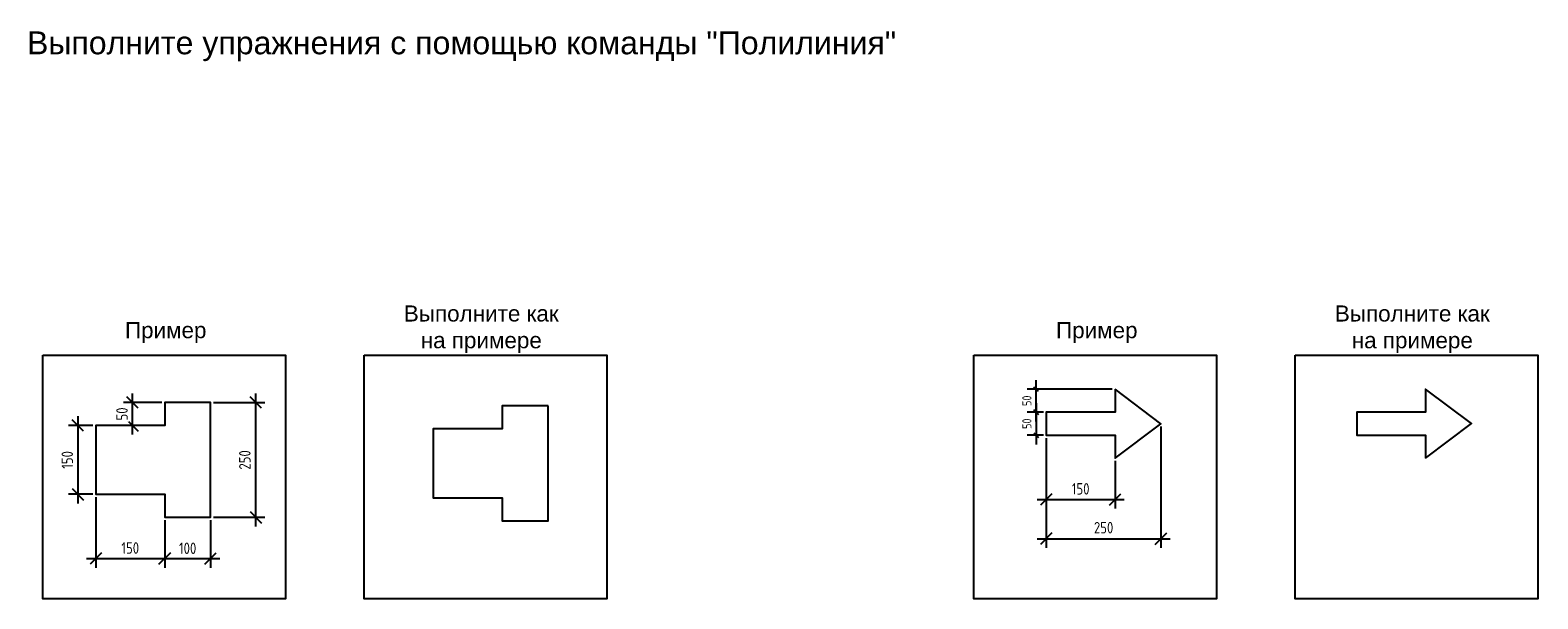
# Model space of a CAD drawing. Header units: millimetres. Extents: x 7700 to 21300, y 4508 to 9333.
# Tile 1 of 8: x 7701 to 10986, y 4827 to 6066. Entities that reach past the tile are written whole.
import ezdxf

# ---------------------------------------------------------------- set-up
doc = ezdxf.new("R2010")
doc.units = ezdxf.units.MM
doc.layers.add('ЭСКИЗЫ', color=1, linetype='Continuous')
doc.styles.get("Standard").update_dxf_attribs({"font": 'arial.ttf'})
doc.styles.add('ГОСТ 2.304', font='CS_Gost2304.shx')
doc.dimstyles.new('СПДС', dxfattribs={"dimscale": 100, "dimtxt": 2.5, "dimasz": 2.5, "dimexe": 2, "dimexo": 0.625, "dimgap": 1, "dimtad": 1, "dimdec": 0, "dimtxsty": 'ГОСТ 2.304', "dimblk": 'OBLIQUE', "dimblk1": 'OBLIQUE', "dimblk2": 'OBLIQUE', "dimcen": 2.5, "dimdle": 2, "dimadec": 0, "dimazin": 2, "dimtfac": 0.75, "dimtdec": 4, "dimtmove": 1, "dimatfit": 3, "dimfxl": 1, "dimtfill": 1, "dimtolj": 1, "dimarcsym": 1})

# ---------------------------------------------------------------- blocks, each defined once
blk = doc.blocks.new('_Oblique')
at = {"color": 0, "linetype": 'ByBlock', "lineweight": -2}
blk.add_line((-0.5, -0.5), (0.5, 0.5), dxfattribs=at)
blk = doc.blocks.new('*D32')
at = {"layer": 'Defpoints', "color": 0, "ltscale": 5}
for p in [(7844.1, 5204.6), (7804.8, 5054.6), (7844.1, 5054.6)]:
    blk.add_point(p, dxfattribs=at)
at = {"layer": 'ЭСКИЗЫ', "color": 0, "lineweight": -2}
for p, q in [((7804.8, 5224.6), (7804.8, 5034.6)), ((7837.9, 5204.6), (7784.8, 5204.6)), ((7837.9, 5054.6), (7784.8, 5054.6))]:
    blk.add_line(p, q, dxfattribs=at)
at = {"layer": 'ЭСКИЗЫ', "color": 0, "lineweight": -2, "ltscale": 5, "xscale": 25, "yscale": 25, "zscale": 25}
for p, rotation in [((7804.8, 5204.6), 90), ((7804.8, 5054.6), 270)]:
    blk.add_blockref('_Oblique', p, dxfattribs=dict(at, rotation=rotation))
at = {"layer": 'ЭСКИЗЫ', "color": 0, "ltscale": 5, "insert": (7781.8, 5129.6), "char_height": 25, "attachment_point": 5, "rotation": 90, "style": 'ГОСТ 2.304', "bg_fill": 3, "box_fill_scale": 1.1, "bg_fill_color": 256, "bg_fill_true_color": 13158600, "bg_fill_transparency": 0}
blk.add_mtext('\\A1;150', dxfattribs=at)
blk = doc.blocks.new('*D33')
at = {"layer": 'Defpoints', "color": 0, "ltscale": 5}
for p in [(7844.1, 5054.6), (7994.1, 5004.6), (7994.1, 4914.6)]:
    blk.add_point(p, dxfattribs=at)
at = {"layer": 'ЭСКИЗЫ', "color": 0, "lineweight": -2}
for p, q in [((7844.1, 5048.4), (7844.1, 4894.6)), ((7994.1, 4998.4), (7994.1, 4894.6)), ((7824.1, 4914.6), (8014.1, 4914.6))]:
    blk.add_line(p, q, dxfattribs=at)
at = {"layer": 'ЭСКИЗЫ', "color": 0, "lineweight": -2, "ltscale": 5, "xscale": 25, "yscale": 25, "zscale": 25, "rotation": 180}
blk.add_blockref('_Oblique', (7844.1, 4914.6), dxfattribs=at)
at = {"layer": 'ЭСКИЗЫ', "color": 0, "lineweight": -2, "ltscale": 5, "xscale": 25, "yscale": 25, "zscale": 25}
blk.add_blockref('_Oblique', (7994.1, 4914.6), dxfattribs=at)
at = {"layer": 'ЭСКИЗЫ', "color": 0, "ltscale": 5, "insert": (7919.1, 4937.6), "char_height": 25, "attachment_point": 5, "style": 'ГОСТ 2.304', "bg_fill": 3, "box_fill_scale": 1.1, "bg_fill_color": 256, "bg_fill_true_color": 13158600, "bg_fill_transparency": 0}
blk.add_mtext('\\A1;150', dxfattribs=at)
blk = doc.blocks.new('*D34')
at = {"layer": 'Defpoints', "color": 0, "ltscale": 5}
for p in [(7994.1, 5004.6), (8094.1, 5004.6), (8094.1, 4914.6)]:
    blk.add_point(p, dxfattribs=at)
at = {"layer": 'ЭСКИЗЫ', "color": 0, "lineweight": -2}
for p, q in [((7994.1, 4998.4), (7994.1, 4894.6)), ((8094.1, 4998.4), (8094.1, 4894.6)), ((7974.1, 4914.6), (8114.1, 4914.6))]:
    blk.add_line(p, q, dxfattribs=at)
at = {"layer": 'ЭСКИЗЫ', "color": 0, "lineweight": -2, "ltscale": 5, "xscale": 25, "yscale": 25, "zscale": 25, "rotation": 180}
blk.add_blockref('_Oblique', (7994.1, 4914.6), dxfattribs=at)
at = {"layer": 'ЭСКИЗЫ', "color": 0, "lineweight": -2, "ltscale": 5, "xscale": 25, "yscale": 25, "zscale": 25}
blk.add_blockref('_Oblique', (8094.1, 4914.6), dxfattribs=at)
at = {"layer": 'ЭСКИЗЫ', "color": 0, "ltscale": 5, "insert": (8044.1, 4937.1), "char_height": 25, "attachment_point": 5, "style": 'ГОСТ 2.304', "bg_fill": 3, "box_fill_scale": 1.1, "bg_fill_color": 256, "bg_fill_true_color": 13158600, "bg_fill_transparency": 0}
blk.add_mtext('\\A1;100', dxfattribs=at)
blk = doc.blocks.new('*D35')
at = {"layer": 'Defpoints', "color": 0, "ltscale": 5}
for p in [(8094.1, 5254.6), (8192.6, 5254.6), (8094.1, 5004.6)]:
    blk.add_point(p, dxfattribs=at)
at = {"layer": 'ЭСКИЗЫ', "color": 0, "lineweight": -2}
for p, q in [((8192.6, 4984.6), (8192.6, 5274.6)), ((8100.4, 5254.6), (8212.6, 5254.6)), ((8100.4, 5004.6), (8212.6, 5004.6))]:
    blk.add_line(p, q, dxfattribs=at)
at = {"layer": 'ЭСКИЗЫ', "color": 0, "lineweight": -2, "ltscale": 5, "xscale": 25, "yscale": 25, "zscale": 25}
for p, rotation in [((8192.6, 5254.6), 90), ((8192.6, 5004.6), 270)]:
    blk.add_blockref('_Oblique', p, dxfattribs=dict(at, rotation=rotation))
at = {"layer": 'ЭСКИЗЫ', "color": 0, "ltscale": 5, "insert": (8168.7, 5129.6), "char_height": 25, "attachment_point": 5, "rotation": 90, "style": 'ГОСТ 2.304', "bg_fill": 3, "box_fill_scale": 1.1, "bg_fill_color": 256, "bg_fill_true_color": 13158600, "bg_fill_transparency": 0}
blk.add_mtext('\\A1;250', dxfattribs=at)
blk = doc.blocks.new('*D36')
at = {"layer": 'Defpoints', "color": 0, "ltscale": 5}
for p in [(7994.1, 5254.6), (7994.1, 5204.6)]:
    blk.add_point(p, dxfattribs=at)
at = {"layer": 'ЭСКИЗЫ', "color": 0, "lineweight": -2}
for p, q in [((7924.1, 5184.6), (7924.1, 5274.6)), ((7987.9, 5254.6), (7904.1, 5254.6)), ((7987.9, 5204.6), (7904.1, 5204.6))]:
    blk.add_line(p, q, dxfattribs=at)
at = {"layer": 'ЭСКИЗЫ', "color": 0, "lineweight": -2, "ltscale": 5, "xscale": 25, "yscale": 25, "zscale": 25}
for p, rotation in [((7924.1, 5254.6), 90), ((7924.1, 5204.6), 270)]:
    blk.add_blockref('_Oblique', p, dxfattribs=dict(at, rotation=rotation))
at = {"layer": 'ЭСКИЗЫ', "color": 0, "ltscale": 5, "insert": (7901.1, 5229.6), "char_height": 25, "attachment_point": 5, "rotation": 90, "style": 'ГОСТ 2.304', "bg_fill": 3, "box_fill_scale": 1.1, "bg_fill_color": 256, "bg_fill_true_color": 13158600, "bg_fill_transparency": 0}
blk.add_mtext('\\A1;50', dxfattribs=at)
at = {"layer": 'Defpoints', "color": 0, "ltscale": 5}
blk.add_point((7924.1, 5254.6), dxfattribs=at)
blk = doc.blocks.new('*D37')
at = {"layer": 'Defpoints', "color": 0, "ltscale": 5}
for p in [(9914.6, 5233.4), (9914.6, 5183.4)]:
    blk.add_point(p, dxfattribs=at)
at = {"layer": 'ЭСКИЗЫ', "color": 0, "lineweight": -2}
for p, q in [((9908.3, 5233.4), (9872.9, 5233.4)), ((9892.9, 5253.4), (9892.9, 5163.4)), ((9908.3, 5183.4), (9872.9, 5183.4))]:
    blk.add_line(p, q, dxfattribs=at)
at = {"layer": 'ЭСКИЗЫ', "color": 0, "lineweight": -2, "ltscale": 5, "xscale": 10, "yscale": 10, "zscale": 10}
for p, rotation in [((9892.9, 5233.4), 90), ((9892.9, 5183.4), 270)]:
    blk.add_blockref('_Oblique', p, dxfattribs=dict(at, rotation=rotation))
at = {"layer": 'ЭСКИЗЫ', "color": 0, "ltscale": 5, "insert": (9872.5, 5208.4), "char_height": 20, "attachment_point": 5, "rotation": 90, "style": 'ГОСТ 2.304', "bg_fill": 3, "box_fill_scale": 1.1, "bg_fill_color": 256, "bg_fill_true_color": 13158600, "bg_fill_transparency": 0}
blk.add_mtext('\\A1;50', dxfattribs=at)
at = {"layer": 'Defpoints', "color": 0, "ltscale": 5}
blk.add_point((9892.9, 5183.4), dxfattribs=at)
blk = doc.blocks.new('*D38')
at = {"layer": 'Defpoints', "color": 0, "ltscale": 5}
for p in [(10064.6, 5283.4), (9914.6, 5233.4)]:
    blk.add_point(p, dxfattribs=at)
at = {"layer": 'ЭСКИЗЫ', "color": 0, "lineweight": -2}
for p, q in [((9892.9, 5213.4), (9892.9, 5303.4)), ((10058.3, 5283.4), (9872.9, 5283.4)), ((9908.3, 5233.4), (9872.9, 5233.4))]:
    blk.add_line(p, q, dxfattribs=at)
at = {"layer": 'ЭСКИЗЫ', "color": 0, "lineweight": -2, "ltscale": 5, "xscale": 10, "yscale": 10, "zscale": 10}
for p, rotation in [((9892.9, 5283.4), 90), ((9892.9, 5233.4), 270)]:
    blk.add_blockref('_Oblique', p, dxfattribs=dict(at, rotation=rotation))
at = {"layer": 'ЭСКИЗЫ', "color": 0, "ltscale": 5, "insert": (9872.5, 5258.4), "char_height": 20, "attachment_point": 5, "rotation": 90, "style": 'ГОСТ 2.304', "bg_fill": 3, "box_fill_scale": 1.1, "bg_fill_color": 256, "bg_fill_true_color": 13158600, "bg_fill_transparency": 0}
blk.add_mtext('\\A1;50', dxfattribs=at)
at = {"layer": 'Defpoints', "color": 0, "ltscale": 5}
blk.add_point((9892.9, 5283.4), dxfattribs=at)
blk = doc.blocks.new('*D39')
at = {"layer": 'Defpoints', "color": 0, "ltscale": 5}
for p in [(10164.6, 5208.4), (9914.6, 5183.4), (10164.6, 4957.9)]:
    blk.add_point(p, dxfattribs=at)
at = {"layer": 'ЭСКИЗЫ', "color": 0, "lineweight": -2}
for p, q in [((10164.6, 5202.2), (10164.6, 4937.9)), ((9914.6, 5177.2), (9914.6, 4937.9)), ((9894.6, 4957.9), (10184.6, 4957.9))]:
    blk.add_line(p, q, dxfattribs=at)
at = {"layer": 'ЭСКИЗЫ', "color": 0, "lineweight": -2, "ltscale": 5, "xscale": 25, "yscale": 25, "zscale": 25, "rotation": 180}
blk.add_blockref('_Oblique', (9914.6, 4957.9), dxfattribs=at)
at = {"layer": 'ЭСКИЗЫ', "color": 0, "lineweight": -2, "ltscale": 5, "xscale": 25, "yscale": 25, "zscale": 25}
blk.add_blockref('_Oblique', (10164.6, 4957.9), dxfattribs=at)
at = {"layer": 'ЭСКИЗЫ', "color": 0, "ltscale": 5, "insert": (10039.6, 4981.9), "char_height": 25, "attachment_point": 5, "style": 'ГОСТ 2.304', "bg_fill": 3, "box_fill_scale": 1.1, "bg_fill_color": 256, "bg_fill_true_color": 13158600, "bg_fill_transparency": 0}
blk.add_mtext('\\A1;250', dxfattribs=at)
blk = doc.blocks.new('*D40')
at = {"layer": 'Defpoints', "color": 0, "ltscale": 5}
for p in [(9914.6, 5183.4), (10064.6, 5133.4), (10064.6, 5043.4)]:
    blk.add_point(p, dxfattribs=at)
at = {"layer": 'ЭСКИЗЫ', "color": 0, "lineweight": -2}
for p, q in [((9914.6, 5177.2), (9914.6, 5023.4)), ((10064.6, 5127.2), (10064.6, 5023.4)), ((9894.6, 5043.4), (10084.6, 5043.4))]:
    blk.add_line(p, q, dxfattribs=at)
at = {"layer": 'ЭСКИЗЫ', "color": 0, "lineweight": -2, "ltscale": 5, "xscale": 25, "yscale": 25, "zscale": 25, "rotation": 180}
blk.add_blockref('_Oblique', (9914.6, 5043.4), dxfattribs=at)
at = {"layer": 'ЭСКИЗЫ', "color": 0, "lineweight": -2, "ltscale": 5, "xscale": 25, "yscale": 25, "zscale": 25}
blk.add_blockref('_Oblique', (10064.6, 5043.4), dxfattribs=at)
at = {"layer": 'ЭСКИЗЫ', "color": 0, "ltscale": 5, "insert": (9989.6, 5066.5), "char_height": 25, "attachment_point": 5, "style": 'ГОСТ 2.304', "bg_fill": 3, "box_fill_scale": 1.1, "bg_fill_color": 256, "bg_fill_true_color": 13158600, "bg_fill_transparency": 0}
blk.add_mtext('\\A1;150', dxfattribs=at)

msp = doc.modelspace()

# ---------------------------------------------------------------- linework, layer by layer
at = {"ltscale": 10}
for points in [[(7728.8, 5357.6), (8257.2, 5357.6), (8257.2, 4826.9), (7728.8, 4826.9)], [(8428.8, 5357.6), (8957.2, 5357.6), (8957.2, 4826.9), (8428.8, 4826.9)], [(9757.2, 5357.6), (10285.6, 5357.6), (10285.6, 4826.9), (9757.2, 4826.9)], [(10457.2, 5357.6), (10985.6, 5357.6), (10985.6, 4826.9), (10457.2, 4826.9)]]:
    msp.add_lwpolyline(points, close=True, dxfattribs=at)
at = {"ltscale": 5, "extrusion": (0, 0, -1)}
msp.add_lwpolyline([(-10740.9, 5133.7), (-10840.9, 5208.7), (-10740.9, 5283.7), (-10740.9, 5233.7), (-10590.9, 5233.7), (-10590.9, 5183.7), (-10740.9, 5183.7), (-10740.9, 5133.7)], close=True, dxfattribs=at)
at = {"ltscale": 5}
msp.add_lwpolyline([(8829.2, 5247.1), (8729.2, 5247.1), (8729.2, 5197.1), (8579.2, 5197.1), (8579.2, 5047.1), (8729.2, 5047.1), (8729.2, 4997.1), (8829.2, 4997.1), (8829.2, 5247.1)], dxfattribs=at)

# ---------------------------------------------------------------- texts
at = {"ltscale": 10, "attachment_point": 1}
for s, insert, char_height, width in [('Выполните упражнения с помощью команды {\\C1;"Полилиния"}', (7694.1, 6063.3), 50, 2019.52), ('\\pxqc;Выполните как на примере', (8489.1, 5466.1), 35, 389.456), ('\\pxqc;Выполните как на примере', (10517.4, 5466.1), 35, 389.456), ('Пример', (7907.5, 5429.7), 35, 267.457), ('Пример', (9935.9, 5429.7), 35, 267.457)]:
    msp.add_mtext(s, dxfattribs=dict(at, insert=insert, char_height=char_height, width=width))

# ---------------------------------------------------------------- next in the draw order: dimensions: what is measured, and where the dimension line sits
at = {"layer": 'ЭСКИЗЫ'}
for base, p1, p2, override, picture, middle in [((7924.1, 5254.6), (7994.1, 5204.6), (7994.1, 5254.6), {"dimscale": 10}, '*D36', (7924.1, 5229.6)), ((9892.9, 5183.4), (9914.6, 5233.4), (9914.6, 5183.4), {"dimscale": 10, "dimtxt": 2, "dimasz": 1}, '*D37', (9892.9, 5208.4))]:
    dim = msp.add_linear_dim(base=base, p1=p1, p2=p2, angle=90, dimstyle='СПДС', override=override, dxfattribs=at)
    dim.commit()
    dim.dimension.update_dxf_attribs({"geometry": picture, "text_midpoint": middle, "dimtype": 160})
dim = msp.add_linear_dim(base=(7804.8, 5054.6), p1=(7844.1, 5204.6), p2=(7844.1, 5054.6), angle=270, dimstyle='СПДС', override={"dimscale": 10}, dxfattribs=at)
dim.commit()
dim.dimension.update_dxf_attribs({"geometry": '*D32', "text_midpoint": (7781.8, 5129.6)})

# ---------------------------------------------------------------- next in the draw order: dimensions: what is measured, and where the dimension line sits
dim = msp.add_linear_dim(base=(9892.9, 5283.4), p1=(9914.6, 5233.4), p2=(10064.6, 5283.4), angle=90, dimstyle='СПДС', override={"dimscale": 10, "dimtxt": 2, "dimasz": 1}, dxfattribs=at)
dim.commit()
dim.dimension.update_dxf_attribs({"geometry": '*D38', "text_midpoint": (9892.9, 5258.4), "dimtype": 160})
dim = msp.add_linear_dim(base=(7994.1, 4914.6), p1=(7844.1, 5054.6), p2=(7994.1, 5004.6), dimstyle='СПДС', override={"dimscale": 10}, dxfattribs=at)
dim.commit()
dim.dimension.update_dxf_attribs({"geometry": '*D33', "text_midpoint": (7919.1, 4937.6)})

# ---------------------------------------------------------------- next in the draw order: dimensions: what is measured, and where the dimension line sits
for base, p1, p2, picture, middle in [((10164.6, 4957.9), (9914.6, 5183.4), (10164.6, 5208.4), '*D39', (10039.6, 4981.9)), ((8094.1, 4914.6), (7994.1, 5004.6), (8094.1, 5004.6), '*D34', (8044.1, 4937.1))]:
    dim = msp.add_linear_dim(base=base, p1=p1, p2=p2, dimstyle='СПДС', override={"dimscale": 10}, dxfattribs=at)
    dim.commit()
    dim.dimension.update_dxf_attribs({"geometry": picture, "text_midpoint": middle})

# ---------------------------------------------------------------- next in the draw order: dimensions: what is measured, and where the dimension line sits
dim = msp.add_linear_dim(base=(8192.6, 5254.6), p1=(8094.1, 5004.6), p2=(8094.1, 5254.6), angle=90, dimstyle='СПДС', override={"dimscale": 10}, dxfattribs=at)
dim.commit()
dim.dimension.update_dxf_attribs({"geometry": '*D35', "text_midpoint": (8168.7, 5129.6)})
dim = msp.add_linear_dim(base=(10064.6, 5043.4), p1=(9914.6, 5183.4), p2=(10064.6, 5133.4), dimstyle='СПДС', override={"dimscale": 10}, dxfattribs=at)
dim.commit()
dim.dimension.update_dxf_attribs({"geometry": '*D40', "text_midpoint": (9989.6, 5066.5)})

# ---------------------------------------------------------------- next in the draw order: linework, layer by layer
at = {"ltscale": 10}
msp.add_lwpolyline([(10064.6, 5283.4), (10064.6, 5233.4), (9914.6, 5233.4), (9914.6, 5183.4), (10064.6, 5183.4), (10064.6, 5133.4), (10164.6, 5208.4)], close=True, dxfattribs=at)
msp.add_lwpolyline([(7844.1, 5104.6), (7844.1, 5054.6), (7994.1, 5054.6), (7994.1, 5004.6), (8094.1, 5004.6), (8094.1, 5254.6), (7994.1, 5254.6), (7994.1, 5204.6), (7844.1, 5204.6), (7844.1, 5104.6)], dxfattribs=at)

doc.saveas('drawing.dxf')
